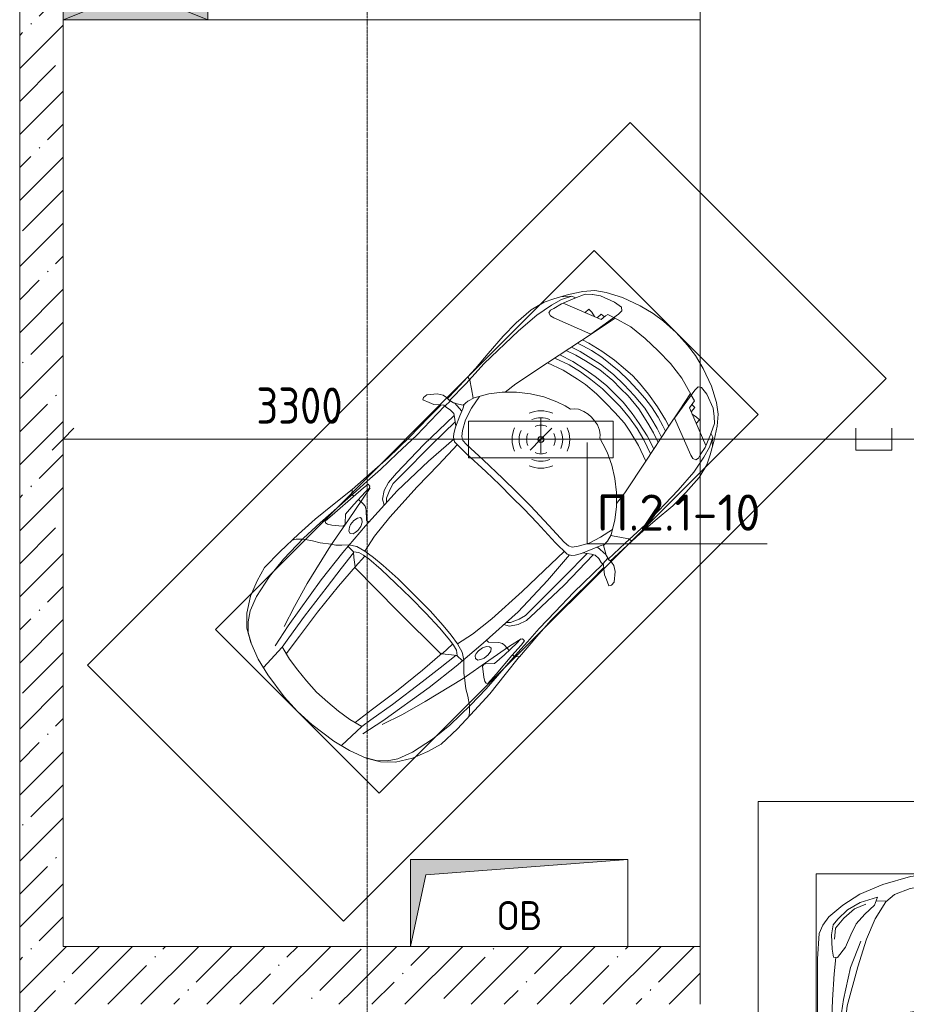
# Model space of a CAD drawing. Header units: millimetres. Extents: x -32229 to 170644, y -13689 to 125138.
# Tile 190 of 208: x 84205 to 90329, y 12050 to 18850. Entities that reach past the tile are written whole.
import ezdxf

# ---------------------------------------------------------------- set-up
doc = ezdxf.new("R2010")
doc.units = ezdxf.units.MM
doc.linetypes.add('ADSK_Линия сетки', pattern=[25, 20, -2.5, 0, -2.5])
for name, color, linetype, lineweight in [('A-ANNO-DIMS', 7, 'Continuous', 9), ('A-ANNO-DIMS-200', 7, 'Continuous', 9), ('A-ANNO-NOTE', 7, 'Continuous', 18), ('A-DETL-GENF', 7, 'Continuous', 18), ('A-DETL-THIN', 7, 'Continuous', 9), ('A-FLOR', 7, 'Continuous', 18), ('A-GLAZ', 7, 'Continuous', 18), ('A-WALL', 7, 'Continuous', 18), ('A-WALL-PATT', 7, 'Continuous', 40), ('C-PRKG', 7, 'Continuous', 18), ('G-ANNO-TEXT', 7, 'Continuous', 9), ('M-EQPM', 7, 'Continuous', 18), ('S-GRID', 7, 'Continuous', 9)]:
    doc.layers.add(name, color=color, linetype=linetype, lineweight=lineweight)
doc.layers.add('A-DETL', color=7, linetype='Continuous', lineweight=9, true_color=0x00a600)
doc.styles.add('GOST Common', font='GOST_Common.ttf', dxfattribs={"height": 200})
doc.styles.add('GOST Common_6', font='GOST_Common.ttf', dxfattribs={"width": 0.9, "height": 250})
doc.styles.add('ISOCPEUR', font='isocpeur.ttf', dxfattribs={"height": 250})
doc.dimstyles.new('ГОСТ_2_5_мм2', dxfattribs={"dimscale": 304.8, "dimtxt": 251.428749, "dimasz": 0.492126, "dimexe": 0.492126, "dimexo": 0.656168, "dimgap": 0.098425, "dimtad": 1, "dimdec": 0, "dimdsep": 46, "dimtxsty": 'GOST Common_6', "dimblk1": 'OBLIQUE', "dimblk2": 'OBLIQUE', "dimsah": 1, "dimcen": 0.09, "dimazin": 2, "dimtfac": 1, "dimtdec": 4, "dimtix": 1, "dimtmove": 0, "dimatfit": 3, "dimfxl": 1, "dimtvp": 1, "dimtolj": 1, "dimtzin": 0, "dimarcsym": 2})
pattern_1 = [(45, (0, 0), (-228.0985, 228.0985), []), (45, (228.1, 0), (-228.0985, 228.0985), [403.225, -80.645, 6.706, -73.939])]

# ---------------------------------------------------------------- blocks, each defined once
blk = doc.blocks.new('АР_Машиноместо - 5300x2500_С-2205627--01 ЭО')
at = {"layer": 'A-DETL-GENF', "color": 253, "lineweight": 13, "true_color": 0xaaaaaa}
for p, q in [((1052.6, -517.5), (861.8, -571.6)), ((1165.1, -503.1), (1052.6, -517.5)), ((1250, -500), (1165.1, -503.1)), ((1250, -500), (1334.9, -503.1)), ((1334.9, -503.1), (1447.4, -517.5)), ((1447.4, -517.5), (1638.2, -571.6)), ((861.8, -571.6), (701.8, -640.4)), ((1050.7, -599.4), (941.4, -642.2)), ((1148.8, -583), (1050.7, -599.4)), ((1250, -581.6), (1148.8, -583)), ((1250, -581.6), (1351.2, -583)), ((1351.2, -583), (1449.3, -599.4)), ((1449.3, -599.4), (1558.6, -642.2)), ((1638.2, -571.6), (1798.2, -640.4)), ((701.8, -640.4), (584.4, -714.6)), ((824.6, -660.9), (703.5, -696.4)), ((804.5, -715.7), (824.6, -660.9)), ((941.4, -642.2), (881.5, -691.6)), ((1558.6, -642.2), (1618.5, -691.6)), ((1695.5, -715.7), (1675.4, -660.9)), ((1675.4, -660.9), (1796.5, -696.4)), ((1798.2, -640.4), (1915.6, -714.6)), ((584.4, -714.6), (489, -795.6)), ((616.5, -746.4), (550, -812.3)), ((703.5, -696.4), (616.5, -746.4)), ((737.5, -778.3), (804.5, -715.7)), ((881.5, -691.6), (809.1, -809.4)), ((888.4, -685.9), (815.2, -686.6)), ((1611.6, -685.9), (1684.8, -686.6)), ((1618.5, -691.6), (1690.9, -809.4)), ((1762.5, -778.3), (1695.5, -715.7)), ((1796.5, -696.4), (1883.5, -746.4)), ((1883.5, -746.4), (1950, -812.3)), ((1915.6, -714.6), (2011, -795.6)), ((489, -795.6), (445.9, -853.1)), ((550, -812.3), (519.1, -851.5)), ((677.4, -843.7), (737.5, -778.3)), ((809.1, -809.4), (749.2, -950.3)), ((1690.9, -809.4), (1750.8, -950.3)), ((1822.6, -843.7), (1762.5, -778.3)), ((1950, -812.3), (1980.9, -851.5)), ((2011, -795.6), (2054.1, -853.1)), ((445.9, -853.1), (420.9, -910.7)), ((519.1, -851.5), (505.7, -920)), ((639.1, -920), (677.4, -843.7)), ((1860.9, -920), (1822.6, -843.7)), ((1980.9, -851.5), (1994.3, -920)), ((2054.1, -853.1), (2079.1, -910.7)), ((420.9, -910.7), (409.5, -1087)), ((505.7, -920), (510.2, -1018.7)), ((603.4, -1004.8), (639.1, -920)), ((749.2, -950.3), (687.4, -1141)), ((1750.8, -950.3), (1812.6, -1141)), ((1896.6, -1004.8), (1860.9, -920)), ((1994.3, -920), (1989.8, -1018.7)), ((2079.1, -910.7), (2090.5, -1087)), ((510.2, -1018.7), (521.5, -1074.5)), ((548.5, -1076.2), (603.4, -1004.8)), ((1951.5, -1076.2), (1896.6, -1004.8)), ((1989.8, -1018.7), (1978.5, -1074.5)), ((409.5, -1087), (410.6, -1634.2)), ((521.5, -1074.5), (548.5, -1076.2)), ((1978.5, -1074.5), (1951.5, -1076.2)), ((2090.5, -1087), (2089.4, -1634.2)), ((687.4, -1141), (615.4, -1410.3)), ((1812.6, -1141), (1884.6, -1410.3)), ((615.4, -1410.3), (589.4, -1615.5)), ((1884.6, -1410.3), (1910.6, -1615.5)), ((852.8, -1499), (1016.6, -1459.9)), ((1016.6, -1459.9), (1146.9, -1439.4)), ((1146.9, -1439.4), (1250, -1434.1)), ((1353.1, -1439.4), (1250, -1434.1)), ((1483.4, -1459.9), (1353.1, -1439.4)), ((1647.2, -1499), (1483.4, -1459.9)), ((590.4, -1624.3), (703.6, -1557.1)), ((703.6, -1557.1), (852.8, -1499)), ((1796.4, -1557.1), (1647.2, -1499)), ((1909.6, -1624.3), (1796.4, -1557.1)), ((589.4, -1615.5), (595.8, -1824.8)), ((1910.6, -1615.5), (1904.2, -1824.8)), ((410.6, -1634.2), (426.5, -1730.9)), ((546.5, -1642.6), (530.6, -1857.6)), ((1953.5, -1642.6), (1969.4, -1857.6)), ((2089.4, -1634.2), (2073.5, -1730.9)), ((426.5, -1730.9), (427.5, -1943)), ((495, -1765.3), (426.6, -1753.4)), ((533.6, -1816.8), (495, -1765.3)), ((540.9, -1993.7), (539.8, -1733.1)), ((1959.1, -1993.7), (1960.2, -1733.1)), ((1966.4, -1816.8), (2005, -1765.3)), ((2005, -1765.3), (2073.4, -1753.4)), ((2073.5, -1730.9), (2072.5, -1943)), ((597, -2231), (535, -1798.3)), ((595.8, -1824.8), (644.6, -2191.8)), ((1904.2, -1824.8), (1855.4, -2191.8)), ((1903, -2231), (1965, -1798.3)), ((500.6, -1894.5), (357.8, -1990.1)), ((530.6, -1857.6), (500.6, -1894.5)), ((1969.4, -1857.6), (1999.4, -1894.5)), ((1999.4, -1894.5), (2142.2, -1990.1)), ((479.9, -2052.9), (471, -1914.3)), ((2020.1, -2052.9), (2029, -1914.3)), ((309.5, -2036.1), (296.8, -2079.9)), ((357.8, -1990.1), (309.5, -2036.1)), ((540.9, -1993.7), (476.3, -1997.9)), ((505.9, -1996), (500, -2210.1)), ((1959.1, -1993.7), (2023.7, -1997.9)), ((1994.1, -1996), (2000, -2210.1)), ((2142.2, -1990.1), (2190.5, -2036.1)), ((2190.5, -2036.1), (2203.2, -2079.9)), ((296.8, -2079.9), (301.4, -2130.5)), ((301.4, -2130.5), (479.9, -2052.9)), ((432.3, -2119.9), (430.7, -2073.9)), ((2198.6, -2130.5), (2020.1, -2052.9)), ((2067.7, -2119.9), (2069.3, -2073.9)), ((2203.2, -2079.9), (2198.6, -2130.5)), ((428.2, -2308.5), (432.3, -2119.9)), ((2071.8, -2308.5), (2067.7, -2119.9)), ((500, -2210.1), (495.7, -2532.3)), ((636.6, -2526.5), (597, -2231)), ((644.6, -2191.8), (684.2, -2522.3)), ((1855.4, -2191.8), (1815.8, -2522.3)), ((1863.4, -2526.5), (1903, -2231)), ((2000, -2210.1), (2004.3, -2532.3)), ((417.5, -2723), (428.2, -2308.5)), ((2082.5, -2723), (2071.8, -2308.5)), ((495.7, -2532.3), (501.4, -2789.7)), ((636.6, -2526.5), (665.8, -2867.4)), ((684.2, -2522.3), (704.9, -2775.5)), ((1815.8, -2522.3), (1795.1, -2775.5)), ((1863.4, -2526.5), (1834.2, -2867.4)), ((2004.3, -2532.3), (1998.6, -2789.7)), ((447.8, -2638.7), (447.8, -2733.7)), ((2052.2, -2638.7), (2052.2, -2733.7)), ((426.5, -3446.8), (417.5, -2723)), ((447.8, -2733.7), (459.7, -2756.2)), ((704.9, -2775.5), (731.2, -3507.6)), ((1795.1, -2775.5), (1768.8, -3507.6)), ((2052.2, -2733.7), (2040.3, -2756.2)), ((2073.5, -3446.8), (2082.5, -2723)), ((505.1, -2846.9), (420.9, -2813.3)), ((501.4, -2789.7), (530.9, -3374.8)), ((665.8, -2867.4), (505.1, -2846.9)), ((1834.2, -2867.4), (1994.9, -2846.9)), ((1998.6, -2789.7), (1969.1, -3374.8)), ((1994.9, -2846.9), (2079.1, -2813.3)), ((665.6, -2864.6), (678.7, -3159.5)), ((1834.4, -2864.6), (1821.3, -3159.5)), ((678.7, -3159.5), (689.3, -3705.5)), ((1821.3, -3159.5), (1810.7, -3705.5)), ((530.9, -3374.8), (578.7, -3762.9)), ((1969.1, -3374.8), (1921.3, -3762.9)), ((409.5, -3560), (426.5, -3446.8)), ((2090.5, -3560), (2073.5, -3446.8)), ((731.2, -3507.6), (752.2, -3845.6)), ((1768.8, -3507.6), (1747.8, -3845.6)), ((405.6, -3688.5), (409.5, -3560)), ((495.5, -3566.1), (496.8, -3671.6)), ((687.1, -3588.8), (566.5, -3663.9)), ((1812.9, -3588.8), (1933.5, -3663.9)), ((2004.5, -3566.1), (2003.2, -3671.6)), ((2094.4, -3688.5), (2090.5, -3560)), ((408.2, -3667), (453.1, -3766.3)), ((496.8, -3671.6), (510.1, -3691.5)), ((2003.2, -3671.6), (1989.9, -3691.5)), ((2091.8, -3667), (2046.9, -3766.3)), ((403.4, -3968), (405.6, -3688.5)), ((689.3, -3705.5), (699.7, -4345.5)), ((1810.7, -3705.5), (1800.3, -4345.5)), ((2096.6, -3968), (2094.4, -3688.5)), ((453.1, -3766.3), (478.4, -3819.3)), ((532.5, -3818.1), (585.5, -3790.5)), ((578.7, -3762.9), (638.7, -3975.4)), ((1921.3, -3762.9), (1861.3, -3975.4)), ((1967.5, -3818.1), (1914.5, -3790.5)), ((2046.9, -3766.3), (2021.6, -3819.3)), ((478.4, -3819.3), (532.5, -3818.1)), ((752.2, -3845.6), (774.4, -4132.9)), ((1747.8, -3845.6), (1725.6, -4132.9)), ((2021.6, -3819.3), (1967.5, -3818.1)), ((419.6, -4254.2), (403.4, -3968)), ((638.7, -3975.4), (675.2, -4045.5)), ((1861.3, -3975.4), (1824.8, -4045.5)), ((2080.4, -4254.2), (2096.6, -3968)), ((675.2, -4045.5), (694.6, -4057.6)), ((1824.8, -4045.5), (1805.4, -4057.6)), ((774.4, -4132.9), (812.5, -4298.9)), ((1725.6, -4132.9), (1687.5, -4298.9)), ((507.1, -4462.6), (419.6, -4254.2)), ((1992.9, -4462.6), (2080.4, -4254.2)), ((543.7, -4295.1), (528.4, -4374.7)), ((569.5, -4413.1), (543.7, -4295.1)), ((699.7, -4345.5), (679.6, -4406.3)), ((812.5, -4298.9), (872.7, -4370.2)), ((1687.5, -4298.9), (1627.3, -4370.2)), ((1800.3, -4345.5), (1820.4, -4406.3)), ((1930.5, -4413.1), (1956.3, -4295.1)), ((1956.3, -4295.1), (1971.6, -4374.7)), ((528.4, -4374.7), (536.4, -4471.4)), ((594.6, -4479.3), (569.5, -4413.1)), ((679.6, -4406.3), (645, -4445.5)), ((872.7, -4370.2), (970.5, -4419.3)), ((970.5, -4419.3), (1069.6, -4447.3)), ((1529.5, -4419.3), (1430.4, -4447.3)), ((1627.3, -4370.2), (1529.5, -4419.3)), ((1820.4, -4406.3), (1855, -4445.5)), ((1905.4, -4479.3), (1930.5, -4413.1)), ((1971.6, -4374.7), (1963.6, -4471.4)), ((565.9, -4595.1), (507.1, -4462.6)), ((536.4, -4471.4), (557.5, -4525.7)), ((661.8, -4543.1), (594.6, -4479.3)), ((645, -4445.5), (597.3, -4481.4)), ((1069.6, -4447.3), (1167.1, -4453.2)), ((1167.1, -4453.2), (1250, -4453.9)), ((1332.9, -4453.2), (1250, -4453.9)), ((1430.4, -4447.3), (1332.9, -4453.2)), ((1838.2, -4543.1), (1905.4, -4479.3)), ((1855, -4445.5), (1902.7, -4481.4)), ((1934.1, -4595.1), (1992.9, -4462.6)), ((1963.6, -4471.4), (1942.5, -4525.7)), ((557.5, -4525.7), (590.7, -4560.1)), ((717.1, -4568.9), (659.6, -4505.3)), ((788.5, -4617.7), (661.8, -4543.1)), ((1711.5, -4617.7), (1838.2, -4543.1)), ((1782.9, -4568.9), (1840.4, -4505.3)), ((1942.5, -4525.7), (1909.3, -4560.1)), ((659.1, -4669.9), (565.9, -4595.1)), ((590.7, -4560.1), (680.7, -4606.5)), ((680.7, -4606.5), (967, -4703.6)), ((791.3, -4619.7), (717.1, -4568.9)), ((873.9, -4665.1), (791.3, -4619.7)), ((1819.3, -4606.5), (1533, -4703.6)), ((1626.1, -4665.1), (1708.7, -4619.7)), ((1708.7, -4619.7), (1782.9, -4568.9)), ((1909.3, -4560.1), (1819.3, -4606.5)), ((1840.9, -4669.9), (1934.1, -4595.1)), ((812.7, -4729.4), (659.1, -4669.9)), ((988.2, -4706.7), (873.9, -4665.1)), ((1511.8, -4706.7), (1626.1, -4665.1)), ((1687.3, -4729.4), (1840.9, -4669.9)), ((970.2, -4771.8), (812.7, -4729.4)), ((1122.2, -4726.4), (988.2, -4706.7)), ((1250, -4731.7), (1122.2, -4726.4)), ((1250, -4731.7), (1377.8, -4726.4)), ((1377.8, -4726.4), (1511.8, -4706.7)), ((1529.8, -4771.8), (1687.3, -4729.4)), ((1126.4, -4794.1), (970.2, -4771.8)), ((1250, -4800), (1126.4, -4794.1)), ((1250, -4800), (1373.6, -4794.1)), ((1373.6, -4794.1), (1529.8, -4771.8))]:
    blk.add_line(p, q, dxfattribs=at)
at = {"layer": 'A-DETL-GENF', "color": 254, "lineweight": 13, "true_color": 0xd4d4d4}
for p, q in [((664.7, -739.9), (591.7, -805)), ((742.6, -707.8), (664.7, -739.9)), ((1757.4, -707.8), (1835.3, -739.9)), ((1835.3, -739.9), (1908.3, -805)), ((591.7, -805), (534.5, -874.4)), ((1908.3, -805), (1965.5, -874.4)), ((534.5, -874.4), (528.1, -949.5)), ((1965.5, -874.4), (1971.9, -949.5)), ((710.2, -962.8), (636.7, -1146)), ((1789.8, -962.8), (1863.3, -1146)), ((537.4, -1076.1), (524.9, -1188.6)), ((1962.6, -1076.1), (1975.1, -1188.6)), ((636.7, -1146), (590.3, -1367.8)), ((1863.3, -1146), (1909.7, -1367.8)), ((524.9, -1188.6), (513.9, -1368.9)), ((1975.1, -1188.6), (1986.1, -1368.9)), ((513.9, -1368.9), (502.3, -1696.3)), ((590.3, -1367.8), (546.5, -1642.6)), ((1909.7, -1367.8), (1953.5, -1642.6)), ((1986.1, -1368.9), (1997.7, -1696.3)), ((677.9, -2473), (794.6, -2446)), ((794.6, -2446), (955.7, -2426.8)), ((955.7, -2426.8), (1105.5, -2413.7)), ((1105.5, -2413.7), (1250, -2412.9)), ((1394.5, -2413.7), (1250, -2412.9)), ((1544.3, -2426.8), (1394.5, -2413.7)), ((1705.4, -2446), (1544.3, -2426.8)), ((1822.1, -2473), (1705.4, -2446)), ((715.1, -3168.3), (1250, -3167.3)), ((1784.9, -3168.3), (1250, -3167.3)), ((694.6, -3980.4), (765.1, -3996.8)), ((1805.4, -3980.4), (1734.9, -3996.8))]:
    blk.add_line(p, q, dxfattribs=at)
at = {"layer": 'C-PRKG', "color": 253, "lineweight": 13, "true_color": 0xaaaaaa}
for p, q in [((2500, 0), (0, 0)), ((0, 0), (0, -5300)), ((2500, 0), (2500, -5300)), ((400, -500), (400, -4800)), ((400, -500), (2100, -500)), ((2100, -500), (2100, -4800)), ((400, -4800), (2100, -4800))]:
    blk.add_line(p, q, dxfattribs=at)
blk = doc.blocks.new('АР_Машиноместо - 4900x2400_М__5300х2500_-V14--01 ЭО')
at = {"layer": 'A-DETL-GENF', "color": 253, "lineweight": 13, "true_color": 0xaaaaaa}
for p, q in [((1132.7, -806), (1044.2, -818.6)), ((1250, -800), (1132.7, -806)), ((1250, -800), (1367.3, -806)), ((1367.3, -806), (1455.8, -818.6)), ((943.3, -845.1), (815.8, -891)), ((1044.2, -818.6), (943.3, -845.1)), ((1455.8, -818.6), (1556.7, -845.1)), ((1556.7, -845.1), (1684.2, -891)), ((711.9, -946.2), (647.2, -992.8)), ((815.8, -891), (711.9, -946.2)), ((859, -944.1), (800.1, -952.6)), ((877.7, -958.9), (859, -944.1)), ((1622.3, -958.9), (1641, -944.1)), ((1641, -944.1), (1699.9, -952.6)), ((1684.2, -891), (1788.1, -946.2)), ((1788.1, -946.2), (1852.8, -992.8)), ((647.2, -992.8), (593.2, -1056.8)), ((700.9, -989.1), (655, -1024.3)), ((800.1, -952.6), (700.9, -989.1)), ((841.1, -1225.9), (877.7, -991.4)), ((1000.2, -994.5), (871.4, -1031.3)), ((877.7, -991.4), (877.7, -958.9)), ((1127.4, -979.8), (1000.2, -994.5)), ((1250, -977.6), (1127.4, -979.8)), ((1250, -977.6), (1372.6, -979.8)), ((1372.6, -979.8), (1499.8, -994.5)), ((1499.8, -994.5), (1628.6, -1031.3)), ((1622.3, -991.4), (1622.3, -958.9)), ((1658.9, -1225.9), (1622.3, -991.4)), ((1699.9, -952.6), (1799.1, -989.1)), ((1799.1, -989.1), (1845, -1024.3)), ((1852.8, -992.8), (1906.8, -1056.8)), ((593.2, -1056.8), (539.3, -1140.4)), ((617.9, -1057.3), (586.9, -1126.3)), ((654.7, -1024.4), (617.9, -1057.3)), ((882.6, -1027.5), (853.8, -1167.4)), ((1617.4, -1027.5), (1646.2, -1167.4)), ((1845.3, -1024.4), (1882.1, -1057.3)), ((1882.1, -1057.3), (1913.1, -1126.3)), ((1906.8, -1056.8), (1960.7, -1140.4)), ((539.3, -1140.4), (487.4, -1232.1)), ((561.3, -1132.6), (540.4, -1159.6)), ((586.9, -1126.3), (548.2, -1220.1)), ((589, -1121.6), (561.3, -1132.6)), ((1911, -1121.6), (1938.7, -1132.6)), ((1913.1, -1126.3), (1951.8, -1220.1)), ((1938.7, -1132.6), (1959.6, -1159.6)), ((1960.7, -1140.4), (2012.6, -1232.1)), ((540.4, -1159.6), (516.2, -1180.5)), ((548.2, -1220.1), (535, -1280.6)), ((853.8, -1167.4), (826.8, -1300.9)), ((1250, -1223.7), (1182.5, -1227.5)), ((1250, -1223.7), (1317.5, -1227.5)), ((1646.2, -1167.4), (1673.2, -1300.9)), ((1951.8, -1220.1), (1965, -1280.6)), ((1959.6, -1159.6), (1983.8, -1180.5)), ((487.4, -1232.1), (455.7, -1296.1)), ((535, -1280.6), (527.2, -1305.2)), ((580.7, -1327.1), (841.1, -1225.9)), ((876.3, -1278.7), (828.3, -1293.7)), ((978.6, -1254.6), (876.3, -1278.7)), ((1007.1, -1283.7), (925.2, -1301.6)), ((1084.1, -1236), (978.6, -1254.6)), ((1083.6, -1274.6), (1007.1, -1283.7)), ((1159.1, -1267.9), (1083.6, -1274.6)), ((1182.5, -1227.5), (1084.1, -1236)), ((1250, -1266.6), (1159.1, -1267.9)), ((1250, -1266.6), (1340.9, -1267.9)), ((1317.5, -1227.5), (1415.9, -1236)), ((1340.9, -1267.9), (1416.4, -1274.6)), ((1415.9, -1236), (1521.4, -1254.6)), ((1416.4, -1274.6), (1492.9, -1283.7)), ((1492.9, -1283.7), (1574.8, -1301.6)), ((1521.4, -1254.6), (1623.7, -1278.7)), ((1623.7, -1278.7), (1671.7, -1293.7)), ((1919.3, -1327.1), (1658.9, -1225.9)), ((1965, -1280.6), (1972.8, -1305.2)), ((2012.6, -1232.1), (2044.3, -1296.1)), ((455.7, -1296.1), (430.8, -1396.6)), ((527.2, -1305.2), (531.8, -1326)), ((531.8, -1326), (554.4, -1333.3)), ((554.4, -1333.3), (580.7, -1327.1)), ((826.8, -1300.9), (770, -1576.5)), ((859.1, -1321.2), (819.9, -1334.4)), ((925.2, -1301.6), (859.1, -1321.2)), ((958.3, -1341.1), (873.8, -1361.2)), ((1059, -1354.8), (945.3, -1380.6)), ((1035, -1323.2), (958.3, -1341.1)), ((1148.3, -1312.4), (1035, -1323.2)), ((1174.5, -1344.2), (1059, -1354.8)), ((1250, -1309.3), (1148.3, -1312.4)), ((1250, -1344.9), (1174.5, -1344.2)), ((1250, -1309.3), (1351.7, -1312.4)), ((1250, -1344.9), (1325.5, -1344.2)), ((1325.5, -1344.2), (1441, -1354.8)), ((1351.7, -1312.4), (1465, -1323.2)), ((1441, -1354.8), (1554.7, -1380.6)), ((1465, -1323.2), (1541.7, -1341.1)), ((1541.7, -1341.1), (1626.2, -1361.2)), ((1574.8, -1301.6), (1640.9, -1321.2)), ((1640.9, -1321.2), (1680.1, -1334.4)), ((1673.2, -1300.9), (1730, -1576.5)), ((1945.6, -1333.3), (1919.3, -1327.1)), ((1968.2, -1326), (1945.6, -1333.3)), ((1972.8, -1305.2), (1968.2, -1326)), ((2044.3, -1296.1), (2069.2, -1396.6)), ((430.8, -1396.6), (422, -1534.1)), ((871.4, -1401.1), (800.5, -1424.6)), ((873.8, -1361.2), (809.9, -1383.1)), ((945.3, -1380.6), (871.4, -1401.1)), ((986.2, -1425.6), (887, -1446.5)), ((1070, -1410.4), (986.2, -1425.6)), ((1168.3, -1399.8), (1070, -1410.4)), ((1250, -1400.1), (1168.3, -1399.8)), ((1250, -1400.1), (1331.7, -1399.8)), ((1331.7, -1399.8), (1430, -1410.4)), ((1430, -1410.4), (1513.8, -1425.6)), ((1513.8, -1425.6), (1613, -1446.5)), ((1554.7, -1380.6), (1628.6, -1401.1)), ((1626.2, -1361.2), (1690.1, -1383.1)), ((1628.6, -1401.1), (1699.5, -1424.6)), ((2069.2, -1396.6), (2078, -1534.1)), ((884.3, -1480.8), (782, -1518.1)), ((887, -1446.5), (790.4, -1477.3)), ((973.4, -1459.7), (884.3, -1480.8)), ((1061.9, -1445.7), (973.4, -1459.7)), ((1159.3, -1489.1), (1060, -1496.1)), ((1163.9, -1435.1), (1061.9, -1445.7)), ((1250, -1488.3), (1159.3, -1489.1)), ((1250, -1435.1), (1163.9, -1435.1)), ((1250, -1435.1), (1336.1, -1435.1)), ((1250, -1488.3), (1340.7, -1489.1)), ((1336.1, -1435.1), (1438.1, -1445.7)), ((1340.7, -1489.1), (1440, -1496.1)), ((1438.1, -1445.7), (1526.6, -1459.7)), ((1526.6, -1459.7), (1615.7, -1480.8)), ((1613, -1446.5), (1709.6, -1477.3)), ((1615.7, -1480.8), (1718, -1518.1)), ((422, -1534.1), (422, -1662.9)), ((881.7, -1536.4), (770, -1576.5)), ((994.9, -1509.3), (881.7, -1536.4)), ((1060, -1496.1), (994.9, -1509.3)), ((1440, -1496.1), (1505.1, -1509.3)), ((1505.1, -1509.3), (1618.3, -1536.4)), ((1618.3, -1536.4), (1730, -1576.5)), ((2078, -1534.1), (2078, -1662.9)), ((770, -1576.5), (718.3, -1834.2)), ((1217.8, -1629.1), (1184.7, -1635.7)), ((1217.8, -1629.1), (1250, -1626.8)), ((1282.2, -1629.1), (1250, -1626.8)), ((1282.2, -1629.1), (1315.3, -1635.7)), ((1730, -1576.5), (1781.7, -1834.2)), ((422, -1662.9), (434.8, -1820.7)), ((1107.2, -1689.8), (1064.9, -1700.5)), ((1123.5, -1670.9), (1107.2, -1689.8)), ((1147.5, -1650.5), (1123.5, -1670.9)), ((1184.7, -1635.7), (1147.5, -1650.5)), ((1315.3, -1635.7), (1352.5, -1650.5)), ((1352.5, -1650.5), (1376.5, -1670.9)), ((1376.5, -1670.9), (1392.8, -1689.8)), ((1392.8, -1689.8), (1435.1, -1700.5)), ((2078, -1662.9), (2065.2, -1820.7)), ((917, -1761.1), (837.5, -1812.1)), ((1004.2, -1721.4), (917, -1761.1)), ((1064.9, -1700.5), (1004.2, -1721.4)), ((1435.1, -1700.5), (1495.8, -1721.4)), ((1495.8, -1721.4), (1583, -1761.1)), ((1583, -1761.1), (1662.5, -1812.1)), ((434.8, -1820.7), (444.9, -1956.8)), ((718.3, -1834.2), (705.7, -1926.7)), ((837.5, -1812.1), (761.1, -1871.7)), ((1662.5, -1812.1), (1738.9, -1871.7)), ((1781.7, -1834.2), (1794.3, -1926.7)), ((2065.2, -1820.7), (2055.1, -1956.8)), ((761.1, -1871.7), (690.7, -1941.6)), ((1738.9, -1871.7), (1809.3, -1941.6)), ((444.9, -1956.8), (453, -2159.1)), ((690.7, -1941.6), (634.6, -2015)), ((1809.3, -1941.6), (1865.4, -2015)), ((2055.1, -1956.8), (2047, -2159.1)), ((475.1, -2041), (447.5, -2034.4)), ((634.6, -2015), (580.7, -2105.7)), ((1865.4, -2015), (1919.3, -2105.7)), ((2024.9, -2041), (2052.5, -2034.4)), ((525.5, -2074.6), (475.1, -2041)), ((578.8, -2112.6), (525.5, -2074.6)), ((580.7, -2105.7), (567.1, -2153.8)), ((619.7, -2168.6), (600.3, -2072.7)), ((1880.3, -2168.6), (1899.7, -2072.7)), ((1919.3, -2105.7), (1932.9, -2153.8)), ((1921.2, -2112.6), (1974.5, -2074.6)), ((1974.5, -2074.6), (2024.9, -2041)), ((453, -2159.1), (455, -2238.9)), ((567.1, -2153.8), (564.3, -2195.4)), ((647.3, -2254.2), (619.7, -2168.6)), ((1852.7, -2254.2), (1880.3, -2168.6)), ((1932.9, -2153.8), (1935.7, -2195.4)), ((2047, -2159.1), (2045, -2238.9)), ((381.7, -2266.4), (417.4, -2243.4)), ((417.4, -2243.4), (445.1, -2238.7)), ((445.1, -2238.7), (481.8, -2239.5)), ((505.1, -2230), (467.5, -2239.2)), ((482, -2235.6), (479.1, -2288.7)), ((536.7, -2211.8), (505.1, -2230)), ((586.6, -2231.3), (510.1, -2227.1)), ((564.3, -2195.4), (536.7, -2211.8)), ((579.9, -2213.8), (564.9, -2186.5)), ((600.8, -2263), (579.9, -2213.8)), ((1899.2, -2263), (1920.1, -2213.8)), ((1913.4, -2231.3), (1989.9, -2227.1)), ((1920.1, -2213.8), (1935.1, -2186.5)), ((1935.7, -2195.4), (1963.3, -2211.8)), ((1963.3, -2211.8), (1994.9, -2230)), ((1994.9, -2230), (2032.5, -2239.2)), ((2018, -2235.6), (2020.9, -2288.7)), ((2054.9, -2238.7), (2018.2, -2239.5)), ((2082.6, -2243.4), (2054.9, -2238.7)), ((2118.3, -2266.4), (2082.6, -2243.4)), ((335.2, -2322.3), (381.7, -2266.4)), ((449.8, -2306.1), (417.4, -2333.8)), ((470, -2290), (449.8, -2306.1)), ((454.5, -2423.6), (456, -2301.1)), ((493.6, -2288.6), (470, -2290)), ((523.3, -2281.2), (493.6, -2288.6)), ((559, -2282.6), (523.3, -2281.2)), ((580.6, -2296), (559, -2282.6)), ((630.6, -2332.9), (580.6, -2296)), ((633.8, -2340.5), (600.8, -2263)), ((685.1, -2322.3), (647.3, -2254.2)), ((1814.9, -2322.3), (1852.7, -2254.2)), ((1866.2, -2340.5), (1899.2, -2263)), ((1869.4, -2332.9), (1919.4, -2296)), ((1919.4, -2296), (1941, -2282.6)), ((1941, -2282.6), (1976.7, -2281.2)), ((1976.7, -2281.2), (2006.4, -2288.6)), ((2006.4, -2288.6), (2030, -2290)), ((2030, -2290), (2050.2, -2306.1)), ((2045.5, -2423.6), (2044, -2301.1)), ((2050.2, -2306.1), (2082.6, -2333.8)), ((2164.8, -2322.3), (2118.3, -2266.4)), ((333.1, -2350.6), (335.2, -2322.3)), ((341.2, -2366.2), (333.1, -2350.6)), ((384.4, -2347.9), (341.2, -2366.2)), ((417.4, -2333.8), (384.4, -2347.9)), ((603.5, -2534.3), (606.1, -2314.9)), ((656.7, -2380.3), (633.8, -2340.5)), ((710, -2355.4), (685.1, -2322.3)), ((734.3, -2368.8), (710, -2355.4)), ((772.7, -2371.5), (734.3, -2368.8)), ((929.1, -2364.1), (772.7, -2371.5)), ((1115.2, -2358.7), (929.1, -2364.1)), ((1250, -2357.8), (1115.2, -2358.7)), ((1250, -2357.8), (1384.8, -2358.7)), ((1384.8, -2358.7), (1570.9, -2364.1)), ((1570.9, -2364.1), (1727.3, -2371.5)), ((1727.3, -2371.5), (1765.7, -2368.8)), ((1765.7, -2368.8), (1790, -2355.4)), ((1790, -2355.4), (1814.9, -2322.3)), ((1843.3, -2380.3), (1866.2, -2340.5)), ((1896.5, -2534.3), (1893.9, -2314.9)), ((2082.6, -2333.8), (2115.6, -2347.9)), ((2115.6, -2347.9), (2158.8, -2366.2)), ((2158.8, -2366.2), (2166.9, -2350.6)), ((2166.9, -2350.6), (2164.8, -2322.3)), ((456.8, -2613.6), (454.5, -2423.6)), ((672.8, -2399.7), (656.7, -2380.3)), ((684.8, -2406.5), (667.8, -2638.3)), ((700.6, -2415.4), (672.8, -2399.7)), ((813.8, -2416.7), (700.6, -2415.4)), ((999.2, -2409.3), (813.8, -2416.7)), ((1132.7, -2404.6), (999.2, -2409.3)), ((1250, -2406.6), (1132.7, -2404.6)), ((1250, -2406.6), (1367.3, -2404.6)), ((1367.3, -2404.6), (1500.8, -2409.3)), ((1500.8, -2409.3), (1686.2, -2416.7)), ((1686.2, -2416.7), (1799.4, -2415.4)), ((1799.4, -2415.4), (1827.2, -2399.7)), ((1815.2, -2406.5), (1832.2, -2638.3)), ((1827.2, -2399.7), (1843.3, -2380.3)), ((2043.2, -2613.6), (2045.5, -2423.6)), ((604.4, -2850.8), (603.5, -2534.3)), ((1895.6, -2850.8), (1896.5, -2534.3)), ((456.1, -2818.3), (456.8, -2613.6)), ((667.8, -2638.3), (659.3, -2936)), ((1832.2, -2638.3), (1840.7, -2936)), ((2043.9, -2818.3), (2043.2, -2613.6)), ((446, -2964.8), (456.1, -2818.3)), ((604.4, -2919.4), (604.4, -2850.8)), ((1895.6, -2919.4), (1895.6, -2850.8)), ((2054, -2964.8), (2043.9, -2818.3)), ((618.7, -2966.7), (604.4, -2919.4)), ((1881.3, -2966.7), (1895.6, -2919.4)), ((432.8, -3149.3), (446, -2964.8)), ((643.6, -3024.6), (618.7, -2966.7)), ((659.3, -2936), (676.4, -3260.1)), ((1840.7, -2936), (1823.6, -3260.1)), ((1856.4, -3024.6), (1881.3, -2966.7)), ((2067.2, -3149.3), (2054, -2964.8)), ((485.6, -3046.1), (480.8, -3085)), ((504.5, -3046.6), (485.6, -3046.1)), ((512.2, -3061.4), (504.5, -3046.6)), ((665.1, -3046.1), (643.6, -3024.6)), ((1834.9, -3046.1), (1856.4, -3024.6)), ((1987.8, -3061.4), (1995.5, -3046.6)), ((1995.5, -3046.6), (2014.4, -3046.1)), ((2014.4, -3046.1), (2019.2, -3085)), ((480.8, -3085), (474.8, -3179.9)), ((510.9, -3094.6), (512.2, -3061.4)), ((515.3, -3213.7), (510.9, -3094.6)), ((1984.7, -3213.7), (1989.1, -3094.6)), ((1989.1, -3094.6), (1987.8, -3061.4)), ((2019.2, -3085), (2025.2, -3179.9)), ((415.7, -3305.9), (432.8, -3149.3)), ((456.9, -3174.2), (432.9, -3148.3)), ((475.2, -3173.5), (456.9, -3174.2)), ((474.8, -3179.9), (462.2, -3347.3)), ((558.4, -3165.4), (513.6, -3168)), ((579.5, -3167.7), (558.4, -3165.4)), ((601.7, -3179.4), (579.5, -3167.7)), ((654.5, -3228.1), (601.7, -3179.4)), ((1845.5, -3228.1), (1898.3, -3179.4)), ((1898.3, -3179.4), (1920.5, -3167.7)), ((1920.5, -3167.7), (1941.6, -3165.4)), ((1941.6, -3165.4), (1986.4, -3168)), ((2024.8, -3173.5), (2043.1, -3174.2)), ((2025.2, -3179.9), (2037.8, -3347.3)), ((2043.1, -3174.2), (2067.1, -3148.3)), ((2084.3, -3305.9), (2067.1, -3148.3)), ((522.2, -3303.2), (515.3, -3213.7)), ((599.8, -3262.3), (593.6, -3292.5)), ((612.1, -3245.7), (599.8, -3262.3)), ((626.8, -3246.1), (612.1, -3245.7)), ((643.2, -3259.9), (626.8, -3246.1)), ((657.2, -3286.3), (643.2, -3259.9)), ((674.6, -3227.6), (654.5, -3228.1)), ((676.4, -3260.1), (695.7, -3502.8)), ((1823.6, -3260.1), (1804.3, -3502.8)), ((1825.4, -3227.6), (1845.5, -3228.1)), ((1842.8, -3286.3), (1856.8, -3259.9)), ((1856.8, -3259.9), (1873.2, -3246.1)), ((1873.2, -3246.1), (1887.9, -3245.7)), ((1887.9, -3245.7), (1900.2, -3262.3)), ((1900.2, -3262.3), (1906.4, -3292.5)), ((1977.8, -3303.2), (1984.7, -3213.7)), ((397.1, -3474.2), (415.7, -3305.9)), ((564.6, -3349.7), (522.2, -3303.2)), ((593.6, -3292.5), (597.1, -3327.4)), ((597.1, -3327.4), (605.2, -3346.8)), ((661.1, -3321.2), (657.2, -3286.3)), ((658.7, -3344.5), (661.1, -3321.2)), ((1838.9, -3321.2), (1842.8, -3286.3)), ((1841.3, -3344.5), (1838.9, -3321.2)), ((1902.9, -3327.4), (1894.8, -3346.8)), ((1906.4, -3292.5), (1902.9, -3327.4)), ((1935.4, -3349.7), (1977.8, -3303.2)), ((2102.9, -3474.2), (2084.3, -3305.9)), ((462.2, -3347.3), (456.6, -3434.5)), ((508, -3422.8), (566.8, -3375.1)), ((569.7, -3360.7), (564.6, -3349.7)), ((566.8, -3375.1), (569.7, -3360.7)), ((605.2, -3346.8), (620, -3369.3)), ((620, -3369.3), (638.7, -3372.5)), ((638.7, -3372.5), (654.1, -3360.7)), ((654.1, -3360.7), (658.7, -3344.5)), ((965.3, -3397.8), (853.3, -3407.2)), ((1102.5, -3394.3), (965.3, -3397.8)), ((1250, -3391.3), (1102.5, -3394.3)), ((1250, -3391.3), (1397.5, -3394.3)), ((1397.5, -3394.3), (1534.7, -3397.8)), ((1534.7, -3397.8), (1646.7, -3407.2)), ((1845.9, -3360.7), (1841.3, -3344.5)), ((1861.3, -3372.5), (1845.9, -3360.7)), ((1880, -3369.3), (1861.3, -3372.5)), ((1894.8, -3346.8), (1880, -3369.3)), ((1930.3, -3360.7), (1935.4, -3349.7)), ((1933.2, -3375.1), (1930.3, -3360.7)), ((1992, -3422.8), (1933.2, -3375.1)), ((2037.8, -3347.3), (2043.4, -3434.5)), ((456.6, -3434.5), (466.2, -3441.1)), ((466.2, -3441.1), (481.5, -3439.1)), ((481.5, -3439.1), (508, -3422.8)), ((690.2, -3433.7), (654.7, -3470.4)), ((744.1, -3447.2), (691.3, -3447.2)), ((773, -3424.2), (744.1, -3447.2)), ((744.3, -3447), (773.2, -3472.4)), ((811.1, -3414.8), (773, -3424.2)), ((853.3, -3407.2), (811.1, -3414.8)), ((825.6, -3512.1), (821, -3413)), ((1646.7, -3407.2), (1688.9, -3414.8)), ((1674.4, -3512.1), (1679, -3413)), ((1688.9, -3414.8), (1727, -3424.2)), ((1755.7, -3447), (1726.8, -3472.4)), ((1727, -3424.2), (1755.7, -3447)), ((1755.7, -3447.2), (1808.7, -3447.2)), ((1809.8, -3433.7), (1845.3, -3470.4)), ((2018.5, -3439.1), (1992, -3422.8)), ((2033.8, -3441.1), (2018.5, -3439.1)), ((2043.4, -3434.5), (2033.8, -3441.1)), ((390.2, -3630), (397.1, -3474.2)), ((598.3, -3518.6), (537.9, -3567)), ((624.9, -3501.2), (598.3, -3518.6)), ((654.7, -3470.4), (624.9, -3501.2)), ((773.2, -3472.4), (825.6, -3512.1)), ((840.1, -3687.8), (826.6, -3509.6)), ((1250, -3520.1), (827.2, -3517.2)), ((1250, -3520.1), (1672.8, -3517.2)), ((1659.9, -3687.8), (1673.4, -3509.6)), ((1726.8, -3472.4), (1674.4, -3512.1)), ((1845.3, -3470.4), (1875.1, -3501.2)), ((1875.1, -3501.2), (1901.7, -3518.6)), ((1901.7, -3518.6), (1962.1, -3567)), ((2109.8, -3630), (2102.9, -3474.2)), ((491.4, -3594.2), (438.6, -3629.8)), ((537.9, -3567), (491.4, -3594.2)), ((1962.1, -3567), (2008.6, -3594.2)), ((2008.6, -3594.2), (2061.4, -3629.8)), ((384, -3802.9), (390.2, -3630)), ((403.8, -3665.5), (388.1, -3688.4)), ((438.6, -3629.8), (403.8, -3665.5)), ((2061.4, -3629.8), (2096.2, -3665.5)), ((2096.2, -3665.5), (2111.9, -3688.4)), ((2116, -3802.9), (2109.8, -3630)), ((863.9, -3917.5), (840.1, -3687.8)), ((1636.1, -3917.5), (1659.9, -3687.8)), ((387.4, -3958.4), (384, -3802.9)), ((2112.6, -3958.4), (2116, -3802.9)), ((893.6, -4121.6), (863.9, -3917.5)), ((1606.4, -4121.6), (1636.1, -3917.5)), ((416.4, -4059.2), (387.4, -3958.4)), ((2083.6, -4059.2), (2112.6, -3958.4)), ((458.6, -4167), (416.4, -4059.2)), ((2041.4, -4167), (2083.6, -4059.2)), ((914, -4272.5), (893.6, -4121.6)), ((1586, -4272.5), (1606.4, -4121.6)), ((522.5, -4267.9), (458.6, -4167)), ((1977.5, -4267.9), (2041.4, -4167)), ((596.3, -4340.6), (522.5, -4267.9)), ((955.5, -4283.9), (861, -4259.4)), ((861.2, -4260.3), (869.3, -4451.1)), ((1050.4, -4297.3), (955.5, -4283.9)), ((1449.6, -4297.3), (1544.5, -4283.9)), ((1544.5, -4283.9), (1639, -4259.4)), ((1638.8, -4260.3), (1630.7, -4451.1)), ((1903.7, -4340.6), (1977.5, -4267.9)), ((686, -4391.6), (596.3, -4340.6)), ((1146, -4306.7), (1050.4, -4297.3)), ((1250, -4312), (1146, -4306.7)), ((1250, -4312), (1354, -4306.7)), ((1354, -4306.7), (1449.6, -4297.3)), ((1814, -4391.6), (1903.7, -4340.6)), ((804.4, -4436.7), (686, -4391.6)), ((1695.6, -4436.7), (1814, -4391.6)), ((927, -4466.6), (804.4, -4436.7)), ((1114.6, -4493), (927, -4466.6)), ((1385.4, -4493), (1573, -4466.6)), ((1573, -4466.6), (1695.6, -4436.7)), ((1250, -4500), (1114.6, -4493)), ((1250, -4500), (1385.4, -4493))]:
    blk.add_line(p, q, dxfattribs=at)
at = {"layer": 'A-DETL-GENF', "color": 254, "lineweight": 13, "true_color": 0xd4d4d4}
for p, q in [((792.9, -1076.2), (791.2, -1114.5)), ((823.3, -1074.4), (792.9, -1076.2)), ((824.1, -1063.7), (818.8, -1102.9)), ((827.7, -1045), (824.1, -1063.7)), ((871.3, -1031.9), (827.7, -1045)), ((1628.7, -1031.9), (1672.3, -1045)), ((1672.3, -1045), (1675.9, -1063.7)), ((1675.9, -1063.7), (1681.2, -1102.9)), ((1676.7, -1074.4), (1707.1, -1076.2)), ((1707.1, -1076.2), (1708.8, -1114.5)), ((561.7, -1132.1), (527.9, -1198.6)), ((818.8, -1102.9), (554, -1208.1)), ((709.1, -1112.7), (708.2, -1146.9)), ((737.7, -1113.6), (709.1, -1112.7)), ((772.6, -1121.3), (737.7, -1113.6)), ((1681.2, -1102.9), (1946, -1208.1)), ((1727.4, -1121.3), (1762.3, -1113.6)), ((1762.3, -1113.6), (1790.9, -1112.7)), ((1790.9, -1112.7), (1791.8, -1146.9)), ((1938.3, -1132.1), (1972.1, -1198.6)), ((527.9, -1198.6), (507.4, -1274.3)), ((1972.1, -1198.6), (1992.6, -1274.3)), ((507.4, -1274.3), (483.4, -1395.6)), ((1992.6, -1274.3), (2016.6, -1395.6)), ((483.4, -1395.6), (470.9, -1561.4)), ((2016.6, -1395.6), (2029.1, -1561.4)), ((470.9, -1561.4), (462.8, -1889.5)), ((2029.1, -1561.4), (2037.2, -1889.5)), ((462.8, -1889.5), (471.8, -2077.7)), ((2037.2, -1889.5), (2028.2, -2077.7)), ((471.8, -2077.7), (474.5, -2239.3)), ((2028.2, -2077.7), (2025.5, -2239.3)), ((483.3, -2571.4), (478, -2290)), ((570.6, -2291.4), (564.4, -2580.5)), ((1929.4, -2291.4), (1935.6, -2580.5)), ((2016.7, -2571.4), (2022, -2290)), ((728.4, -2415.7), (733.8, -2606.7)), ((1771.6, -2415.7), (1766.2, -2606.7)), ((477.8, -2754.7), (483.3, -2571.4)), ((564.4, -2580.5), (571.6, -2853.3)), ((1935.6, -2580.5), (1928.4, -2853.3)), ((2022.2, -2754.7), (2016.7, -2571.4)), ((733.8, -2606.7), (737.8, -2818.3)), ((1766.2, -2606.7), (1762.2, -2818.3)), ((473.9, -2913.7), (477.8, -2754.7)), ((2026.1, -2913.7), (2022.2, -2754.7)), ((571.6, -2853.3), (575.7, -2937.4)), ((737.8, -2818.3), (752.8, -3099)), ((1762.2, -2818.3), (1747.2, -3099)), ((1928.4, -2853.3), (1924.3, -2937.4)), ((466.3, -3036.3), (473.9, -2913.7)), ((2033.7, -3036.3), (2026.1, -2913.7)), ((575.7, -2937.4), (595.2, -2997.9)), ((1924.3, -2937.4), (1904.8, -2997.9)), ((462, -3136.6), (466.3, -3036.3)), ((512.5, -3053.2), (532.7, -3145.9)), ((595.2, -2997.9), (629, -3048.1)), ((629, -3048.1), (666.7, -3069.7)), ((1871, -3048.1), (1833.3, -3069.7)), ((1904.8, -2997.9), (1871, -3048.1)), ((1987.5, -3053.2), (1967.3, -3145.9)), ((2038, -3136.6), (2033.7, -3036.3)), ((752.8, -3099), (771.7, -3268.5)), ((1747.2, -3099), (1728.3, -3268.5)), ((439.5, -3468.5), (462, -3136.6)), ((532.7, -3145.9), (564, -3316.2)), ((1967.3, -3145.9), (1936, -3316.2)), ((2060.5, -3468.5), (2038, -3136.6)), ((564, -3316.2), (602.3, -3530.2)), ((771.7, -3268.5), (797.1, -3388.2)), ((1728.3, -3268.5), (1702.9, -3388.2)), ((1936, -3316.2), (1897.7, -3530.2)), ((797.1, -3388.2), (734.6, -3405.8)), ((870, -3377.1), (797.1, -3388.2)), ((957.1, -3368.9), (870, -3377.1)), ((1093.5, -3360.7), (957.1, -3368.9)), ((1250, -3360.7), (1093.5, -3360.7)), ((1250, -3360.7), (1406.5, -3360.7)), ((1406.5, -3360.7), (1542.9, -3368.9)), ((1542.9, -3368.9), (1630, -3377.1)), ((1630, -3377.1), (1702.9, -3388.2)), ((1702.9, -3388.2), (1765.4, -3405.8)), ((734.6, -3405.8), (688.5, -3435.5)), ((749.1, -3450.8), (765.5, -3589.1)), ((1750.9, -3450.8), (1734.5, -3589.1)), ((1765.4, -3405.8), (1811.5, -3435.5)), ((434.2, -3623.7), (439.5, -3468.5)), ((602.3, -3530.2), (673.6, -3827.1)), ((695.7, -3502.8), (723.2, -3741.5)), ((1804.3, -3502.8), (1776.8, -3741.5)), ((1897.7, -3530.2), (1826.4, -3827.1)), ((2065.8, -3623.7), (2060.5, -3468.5)), ((765.5, -3589.1), (785.7, -3746.6)), ((1734.5, -3589.1), (1714.3, -3746.6)), ((438.6, -3823.4), (434.2, -3623.7)), ((2061.4, -3823.4), (2065.8, -3623.7)), ((723.2, -3741.5), (786.9, -4128.3)), ((785.7, -3746.6), (819.4, -4000.8)), ((1714.3, -3746.6), (1680.6, -4000.8)), ((1776.8, -3741.5), (1713.1, -4128.3)), ((454.7, -3976.8), (438.6, -3823.4)), ((673.6, -3827.1), (722.7, -4001.8)), ((1826.4, -3827.1), (1777.3, -4001.8)), ((2045.3, -3976.8), (2061.4, -3823.4)), ((488.6, -4138.1), (454.7, -3976.8)), ((722.7, -4001.8), (771.7, -4149.8)), ((819.4, -4000.8), (849, -4182.8)), ((1680.6, -4000.8), (1651, -4182.8)), ((1777.3, -4001.8), (1728.3, -4149.8)), ((2011.4, -4138.1), (2045.3, -3976.8)), ((527.8, -4239.8), (488.6, -4138.1)), ((786.9, -4128.3), (821.1, -4289.8)), ((1713.1, -4128.3), (1678.9, -4289.8)), ((1972.2, -4239.8), (2011.4, -4138.1)), ((849, -4182.8), (861.2, -4260.3)), ((1651, -4182.8), (1638.8, -4260.3)), ((571.5, -4303.1), (527.8, -4239.8)), ((1928.5, -4303.1), (1972.2, -4239.8)), ((625, -4354.8), (571.5, -4303.1)), ((1875, -4354.8), (1928.5, -4303.1)), ((696.3, -4395.8), (625, -4354.8)), ((1803.7, -4395.8), (1875, -4354.8))]:
    blk.add_line(p, q, dxfattribs=at)
at = {"layer": 'C-PRKG', "color": 253, "lineweight": 13, "true_color": 0xaaaaaa}
for p, q in [((2500, 0), (0, 0)), ((0, 0), (0, -5300)), ((2500, 0), (2500, -5300)), ((450, -800), (450, -4500)), ((450, -800), (2050, -800)), ((2050, -800), (2050, -4500)), ((450, -4500), (2050, -4500)), ((2500, -5300), (0, -5300))]:
    blk.add_line(p, q, dxfattribs=at)
blk = doc.blocks.new('АР_Канал вертикальный прямоугольный - ОВ-6444275--01 ЭО')
at = {"layer": 'M-EQPM', "lineweight": 13, "true_color": 0xe2e2e2}
blk.add_hatch(color=254, dxfattribs=at).paths.add_polyline_path([(-750, -300), (-645, 195), (750, 300), (-750, 300)])
at = {"layer": 'M-EQPM', "color": 253, "lineweight": 13, "true_color": 0xaaaaaa}
for p, q in [((750, 300), (-750, 300)), ((-750, 300), (-750, -300)), ((750, 300), (-750, 300)), ((-750, 300), (-750, -300)), ((-750, -300), (-750, 300)), ((-750, 300), (750, 300)), ((-645, 195), (750, 300)), ((-645, 195), (750, 300)), ((750, -300), (750, 300)), ((750, 300), (750, -300)), ((-750, -300), (-645, 195)), ((-750, -300), (-645, 195)), ((-750, -300), (750, -300)), ((750, -300), (-750, -300))]:
    blk.add_line(p, q, dxfattribs=at)
blk = doc.blocks.new('АР_Отверстие прямоугольное - ЭОМ-6389490--01 ЭО')
at = {"layer": 'A-GLAZ', "lineweight": 13, "true_color": 0xf0f0f0}
blk.add_hatch(color=7, dxfattribs=at).paths.add_polyline_path([(625, 200), (-375, 200), (-375, -200), (625, -200)])
at = {"layer": 'A-GLAZ', "color": 253, "lineweight": 5, "true_color": 0xaaaaaa}
for p, q in [((625, 200), (-375, -200)), ((-375, 200), (625, -200))]:
    blk.add_line(p, q, dxfattribs=at)
at = {"layer": 'A-GLAZ', "color": 253, "lineweight": 13, "true_color": 0xaaaaaa}
for p, q in [((625, 200), (-375, 200)), ((-375, 200), (-375, -200)), ((-375, 200), (-375, -200)), ((625, -200), (625, 200)), ((625, 200), (625, -200))]:
    blk.add_line(p, q, dxfattribs=at)
blk = doc.blocks.new('Наметкина 10_РД_АР_П_rvt-1--01 ЭО')
at = {"layer": 'A-WALL-PATT', "lineweight": 5, "true_color": 0xaaaaaa}
h = blk.add_hatch(dxfattribs=at)
h.set_pattern_fill('FP_1', color=253, style=0, pattern_type=2)
h.set_pattern_definition(pattern_1)
h.paths.add_polyline_path([(84505.3, 2600), (84505.3, 30150), (84205.3, 30150), (84205.3, 2600)])
h = blk.add_hatch(dxfattribs=at)
h.set_pattern_fill('FP_1', color=253, style=0, pattern_type=2)
h.set_pattern_definition(pattern_1)
h.paths.add_polyline_path([(86505.3, 12050), (86505.3, 12450), (84505.3, 12450), (84505.3, 12050), (84773.7, 12050)])
h = blk.add_hatch(dxfattribs=at)
h.set_pattern_fill('FP_1', color=253, style=0, pattern_type=2)
h.set_pattern_definition(pattern_1)
h.paths.add_polyline_path([(88705.3, 12050), (88905.3, 12050), (88905.3, 12450), (86505.3, 12450), (86505.3, 12050), (88405.3, 12050)])
at = {"layer": 'A-FLOR', "color": 253, "lineweight": 13, "true_color": 0xaaaaaa}
blk.add_line((88905.3, 12450), (88905.3, 18850), dxfattribs=at)
blk.add_line((88905.3, 12450), (88905.3, 18850), dxfattribs=at)
at = {"layer": 'A-WALL', "color": 253, "lineweight": 13, "true_color": 0xaaaaaa}
for p, q in [((84205.3, 30150), (84205.3, 2600)), ((88905.3, 18850), (88905.3, 19250)), ((84505.3, 12450), (84505.3, 18850)), ((84505.3, 18850), (85505.3, 18850)), ((85505.3, 18850), (86505.3, 18850)), ((86505.3, 18850), (88905.3, 18850)), ((86505.3, 12450), (84505.3, 12450)), ((86905.3, 12450), (86505.3, 12450)), ((88905.3, 12450), (88405.3, 12450)), ((88905.3, 12050), (88905.3, 12450))]:
    blk.add_line(p, q, dxfattribs=at)
at = {"layer": 'A-GLAZ', "color": 253, "lineweight": 13, "true_color": 0xaaaaaa, "rotation": 180}
blk.add_blockref('АР_Отверстие прямоугольное - ЭОМ-6389490--01 ЭО', (85130.3, 19050), dxfattribs=at)
at = {"layer": 'C-PRKG', "color": 253, "lineweight": 13, "true_color": 0xaaaaaa, "rotation": 315.0000000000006}
blk.add_blockref('АР_Машиноместо - 4900x2400_М__5300х2500_-V14--01 ЭО', (88421.4, 18138.9), dxfattribs=at)
at = {"layer": 'C-PRKG', "color": 253, "lineweight": 13, "true_color": 0xaaaaaa}
blk.add_blockref('АР_Машиноместо - 5300x2500_С-2205627--01 ЭО', (89305.3, 13450), dxfattribs=at)
at = {"layer": 'M-EQPM', "color": 253, "lineweight": 13, "true_color": 0xaaaaaa}
blk.add_blockref('АР_Канал вертикальный прямоугольный - ОВ-6444275--01 ЭО', (87655.3, 12750), dxfattribs=at)
at = {"layer": 'A-ANNO-NOTE', "color": 253, "lineweight": 5, "true_color": 0xaaaaaa, "insert": (87658.1, 12662.7), "char_height": 200, "width": 344, "attachment_point": 5, "line_spacing_factor": 1.022766, "style": 'GOST Common'}
blk.add_mtext('\\pt2540,5080,7620,10160,12700,15240,17780,20320,22860,25400,27940,30480,33020,35560,38100,40640,43180,45720,48260,50800,53340,55880,58420,60960,63500,66040,68580,71120,73660,76200,78740,81280;ОВ', dxfattribs=at)
blk = doc.blocks.new('DIMBLOCK215--01 ЭО')
at = {"layer": 'A-ANNO-DIMS-200'}
for p, q in [((84505.3, 15859.1), (84505.3, 16103.1)), ((87805, 15859.1), (87805, 16103.1)), ((84505.3, 15953.1), (84580.3, 16028.1)), ((87805, 15953.1), (87880, 16028.1)), ((84505.3, 15953.1), (84430.3, 15878.1)), ((84505.3, 15953.1), (87805, 15953.1)), ((84505.3, 15953.1), (84505.3, 15859.1)), ((87805, 15953.1), (87730, 15878.1)), ((87805, 15953.1), (87805, 15859.1))]:
    blk.add_line(p, q, dxfattribs=at)
at = {"layer": 'A-ANNO-DIMS-200', "color": 0, "insert": (85839.8, 16309.8), "char_height": 250, "width": 756.843, "attachment_point": 1, "line_spacing_factor": 1.022761, "style": 'GOST Common_6'}
blk.add_mtext('3300', dxfattribs=at)
blk = doc.blocks.new('_Oblique')
at = {"color": 0, "linetype": 'ByBlock', "lineweight": -2}
blk.add_line((-0.5, -0.5), (0.5, 0.5), dxfattribs=at)

msp = doc.modelspace()

# ---------------------------------------------------------------- linework, layer by layer
at = {"layer": 'A-ANNO-NOTE', "color": 5, "lineweight": 9, "true_color": 0x0000ff}
for p, q in [((87305, 16077.2), (88305, 16077.2)), ((87305, 15824.6), (87305, 16077.2)), ((88305, 16077.2), (88305, 15824.6)), ((88305, 15824.6), (87305, 15824.6))]:
    msp.add_line(p, q, dxfattribs=at)
for centre in [(87804.1, 15950.8), (87805, 15951.7), (87805, 15949.9), (87805.9, 15950.8)]:
    msp.add_circle(centre, 20, dxfattribs=at)
for centre, radius, start, end in [((87805, 15949.9), 199.6, 66, 114), ((87805, 15949.9), 151.5, 66, 114), ((87805, 15949.9), 99.8, 66, 114), ((87805.9, 15950.8), 199.6, 156, 204), ((87805.9, 15950.8), 151.5, 156, 204), ((87805.9, 15950.8), 99.8, 156, 204), ((87804.1, 15950.8), 99.8, 336, 24), ((87804.1, 15950.8), 151.5, 336, 24), ((87804.1, 15950.8), 199.6, 336, 24), ((87805, 15951.7), 99.8, 246, 294), ((87805, 15951.7), 151.5, 246, 294), ((87805, 15951.7), 199.6, 246, 294)]:
    msp.add_arc(centre, radius, start, end, dxfattribs=at)
at = {"layer": 'A-DETL', "color": 5, "true_color": 0x0000ff}
for p, q in [((89978.9, 16027.9), (89978.9, 15877.9)), ((90228.9, 15877.9), (90228.9, 16027.9)), ((87804.9, 15952.9), (92104.8, 15952.9)), ((89978.9, 15877.9), (90228.9, 15877.9))]:
    msp.add_line(p, q, dxfattribs=at)
at = {"layer": 'A-DETL-THIN'}
for q in [(88123.5, 15930.6), (89368.5, 15230.6)]:
    msp.add_line((88123.5, 15230.6), q, dxfattribs=at)
at = {"layer": 'S-GRID', "color": 253, "linetype": 'ADSK_Линия сетки', "true_color": 0xaaaaaa}
msp.add_line((86605.3, -12088.9), (86605.3, 125138.4), dxfattribs=at)

# ---------------------------------------------------------------- block references
at = {"lineweight": 5}
msp.add_blockref('Наметкина 10_РД_АР_П_rvt-1--01 ЭО', (0, 0), dxfattribs=at)

# ---------------------------------------------------------------- texts
at = {"layer": 'G-ANNO-TEXT', "insert": (88189.3, 15571), "char_height": 250, "width": 1135.24, "attachment_point": 1, "line_spacing_factor": 1.139951, "style": 'ISOCPEUR'}
msp.add_mtext('\\pt600,1200,1800,2400,3000,3600,4200,4800,5400,6000,6600,7200,7800,8400,9000,9600,10200,10800,11400,12000,12600,13200,13800,14400,15000,15600,16200,16800,17400,18000,18600,19200;П.2.1-10', dxfattribs=at)

# ---------------------------------------------------------------- dimensions: what is measured, and where the dimension line sits
at = {"layer": 'A-ANNO-DIMS'}
dim = msp.add_linear_dim(base=(87805, 15953.1), p1=(84505.3, 16059.1), p2=(87805, 16059.1), dimstyle='ГОСТ_2_5_мм2', override={"dimpost": '<>', "dimfxl": 3299.749351}, dxfattribs=at)
dim.commit()
dim.dimension.update_dxf_attribs({"geometry": 'DIMBLOCK215--01 ЭО', "text_midpoint": (86155.2, 16108.1)})

doc.saveas('drawing.dxf')
